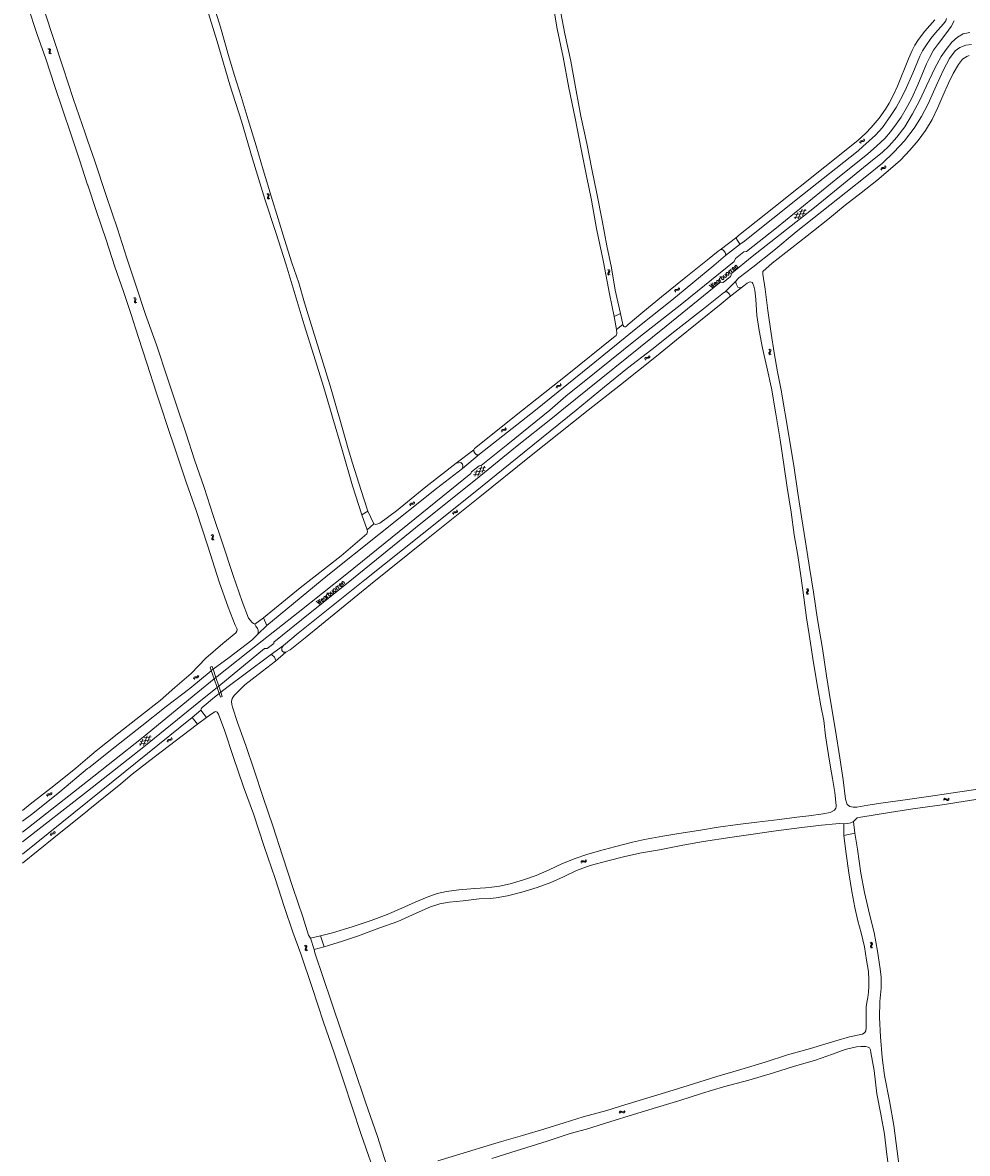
# Model space of a CAD drawing. Header units: metres. Extents: x 189705 to 199106, y 581686 to 588448.
# Tile 94 of 256: x 189971 to 190388, y 587172 to 587671. Entities that reach past the tile are written whole.
import ezdxf

# ---------------------------------------------------------------- set-up
doc = ezdxf.new("R2010")
doc.units = ezdxf.units.M
doc.layers.add('B-WA-OG-GBKN-G', color=7, linetype='Continuous', lineweight=18)
doc.styles.add('Style-STANDARD', font='STANDARD.shx')

msp = doc.modelspace()

# ---------------------------------------------------------------- linework, layer by layer
at = {"layer": 'B-WA-OG-GBKN-G'}
for p, q in [((189982.514, 587659.42), (189982.889, 587659.259)), ((189982.889, 587659.259), (189983.123, 587659.029)), ((189982.959, 587659.641), (189983.335, 587659.482)), ((189983.073, 587658.302), (189982.973, 587657.906)), ((189982.973, 587657.906), (189983.014, 587657.58)), ((189983.166, 587658.706), (189983.073, 587658.302)), ((189983.123, 587659.029), (189983.166, 587658.706)), ((189983.335, 587659.482), (189983.57, 587659.255)), ((189983.517, 587658.524), (189983.42, 587658.128)), ((189983.42, 587658.128), (189983.461, 587657.801)), ((189983.461, 587657.801), (189983.7, 587657.564)), ((189983.615, 587658.919), (189983.517, 587658.524)), ((189983.57, 587659.255), (189983.615, 587658.919)), ((189983.014, 587657.58), (189983.255, 587657.344)), ((189983.255, 587657.344), (189983.631, 587657.184)), ((189983.7, 587657.564), (189984.077, 587657.404)), ((190340.599, 587618), (190340.622, 587618.406)), ((190340.622, 587618.406), (190340.757, 587618.704)), ((190340.757, 587618.704), (190341.059, 587618.859)), ((190340.956, 587617.654), (190340.982, 587618.061)), ((190340.982, 587618.061), (190341.12, 587618.359)), ((190341.059, 587618.859), (190341.463, 587618.899)), ((190341.12, 587618.359), (190341.41, 587618.508)), ((190341.41, 587618.508), (190341.822, 587618.555)), ((190341.463, 587618.899), (190341.87, 587618.941)), ((190341.822, 587618.555), (190342.228, 587618.595)), ((190341.87, 587618.941), (190342.164, 587619.089)), ((190342.164, 587619.089), (190342.306, 587619.394)), ((190342.228, 587618.595), (190342.522, 587618.742)), ((190342.306, 587619.394), (190342.331, 587619.802)), ((190342.522, 587618.742), (190342.663, 587619.049)), ((190342.663, 587619.049), (190342.688, 587619.457)), ((190351.682, 587607.49), (190351.746, 587607.894)), ((190349.849, 587606.265), (190349.911, 587606.668)), ((190349.911, 587606.668), (190350.074, 587606.952)), ((190350.074, 587606.952), (190350.389, 587607.077)), ((190350.171, 587605.887), (190350.236, 587606.289)), ((190350.236, 587606.289), (190350.402, 587606.573)), ((190350.389, 587607.077), (190350.796, 587607.078)), ((190350.402, 587606.573), (190350.705, 587606.694)), ((190350.705, 587606.694), (190351.12, 587606.702)), ((190350.796, 587607.078), (190351.204, 587607.081)), ((190351.12, 587606.702), (190351.528, 587606.702)), ((190351.204, 587607.081), (190351.511, 587607.2)), ((190351.511, 587607.2), (190351.682, 587607.49)), ((190351.528, 587606.702), (190351.835, 587606.821)), ((190351.835, 587606.821), (190352.005, 587607.112)), ((190352.005, 587607.112), (190352.068, 587607.516)), ((190079.07, 587595.429), (190079.424, 587595.227)), ((190079.5, 587594.256), (190079.357, 587593.873)), ((190079.357, 587593.873), (190079.361, 587593.544)), ((190079.361, 587593.544), (190079.574, 587593.283)), ((190079.424, 587595.227), (190079.631, 587594.973)), ((190079.638, 587594.647), (190079.5, 587594.256)), ((190079.537, 587595.598), (190079.893, 587595.399)), ((190079.574, 587593.283), (190079.93, 587593.082)), ((190079.631, 587594.973), (190079.638, 587594.647)), ((190079.967, 587594.427), (190079.826, 587594.043)), ((190079.826, 587594.043), (190079.83, 587593.714)), ((190079.83, 587593.714), (190080.041, 587593.452)), ((190079.893, 587595.399), (190080.101, 587595.147)), ((190080.108, 587594.808), (190079.967, 587594.427)), ((190080.041, 587593.452), (190080.397, 587593.251)), ((190080.101, 587595.147), (190080.108, 587594.808)), ((190313.326, 587584.43), (190315.144, 587588.653)), ((190316.925, 587588.076), (190313.893, 587587.72)), ((190315.268, 587585.877), (190316.476, 587588.679)), ((190314.573, 587585.361), (190311.544, 587585.005)), ((190316.519, 587586.81), (190311.954, 587586.274)), ((190311.994, 587584.402), (190313.2, 587587.203)), ((190229.347, 587561.985), (190229.674, 587561.743)), ((190229.445, 587560.406), (190229.409, 587560.079)), ((190229.409, 587560.079), (190229.59, 587559.794)), ((190229.633, 587560.769), (190229.445, 587560.406)), ((190229.59, 587559.794), (190229.919, 587559.552)), ((190229.817, 587561.14), (190229.633, 587560.769)), ((190229.674, 587561.743), (190229.849, 587561.465)), ((190229.849, 587561.465), (190229.817, 587561.14)), ((190229.831, 587562.097), (190230.16, 587561.857)), ((190229.931, 587560.519), (190229.895, 587560.191)), ((190229.895, 587560.191), (190230.074, 587559.906)), ((190230.116, 587560.882), (190229.931, 587560.519)), ((190230.074, 587559.906), (190230.403, 587559.664)), ((190230.302, 587561.244), (190230.116, 587560.882)), ((190230.16, 587561.857), (190230.336, 587561.581)), ((190230.336, 587561.581), (190230.302, 587561.244)), ((190258.927, 587552.888), (190259.084, 587553.176)), ((190259.084, 587553.176), (190259.396, 587553.308)), ((190259.396, 587553.308), (190259.802, 587553.318)), ((190259.802, 587553.318), (190260.211, 587553.33)), ((190260.211, 587553.33), (190260.515, 587553.456)), ((190260.515, 587553.456), (190260.679, 587553.749)), ((190260.542, 587552.958), (190260.846, 587553.084)), ((190260.679, 587553.749), (190260.734, 587554.155)), ((190260.846, 587553.084), (190261.01, 587553.379)), ((190261.01, 587553.379), (190261.065, 587553.784)), ((190020.302, 587549.607), (190020.66, 587549.413)), ((190020.756, 587548.443), (190020.621, 587548.058)), ((190020.621, 587548.058), (190020.632, 587547.729)), ((190020.66, 587549.413), (190020.872, 587549.162)), ((190020.886, 587548.837), (190020.756, 587548.443)), ((190020.765, 587549.786), (190021.124, 587549.594)), ((190020.872, 587549.162), (190020.886, 587548.837)), ((190021.219, 587548.623), (190021.086, 587548.237)), ((190021.086, 587548.237), (190021.097, 587547.908)), ((190021.124, 587549.594), (190021.338, 587549.346)), ((190021.352, 587549.008), (190021.219, 587548.623)), ((190021.338, 587549.346), (190021.352, 587549.008)), ((190258.874, 587552.485), (190258.927, 587552.888)), ((190259.204, 587552.114), (190259.26, 587552.517)), ((190259.26, 587552.517), (190259.42, 587552.804)), ((190259.42, 587552.804), (190259.72, 587552.932)), ((190259.72, 587552.932), (190260.134, 587552.949)), ((190260.134, 587552.949), (190260.542, 587552.958)), ((190020.632, 587547.729), (190020.851, 587547.472)), ((190020.851, 587547.472), (190021.211, 587547.278)), ((190021.097, 587547.908), (190021.314, 587547.651)), ((190021.314, 587547.651), (190021.674, 587547.457)), ((190245.8, 587522.88), (190245.957, 587523.168)), ((190245.957, 587523.168), (190246.269, 587523.3)), ((190246.269, 587523.3), (190246.676, 587523.311)), ((190246.676, 587523.311), (190247.084, 587523.323)), ((190247.084, 587523.323), (190247.388, 587523.449)), ((190247.388, 587523.449), (190247.552, 587523.743)), ((190247.416, 587522.951), (190247.72, 587523.077)), ((190247.552, 587523.743), (190247.607, 587524.148)), ((190247.72, 587523.077), (190247.883, 587523.372)), ((190247.883, 587523.372), (190247.937, 587523.777)), ((190300.431, 587526.868), (190300.754, 587526.619)), ((190300.499, 587525.287), (190300.457, 587524.961)), ((190300.457, 587524.961), (190300.632, 587524.672)), ((190300.694, 587525.646), (190300.499, 587525.287)), ((190300.632, 587524.672), (190300.957, 587524.424)), ((190300.885, 587526.014), (190300.694, 587525.646)), ((190300.754, 587526.619), (190300.923, 587526.338)), ((190300.923, 587526.338), (190300.885, 587526.014)), ((190300.917, 587526.97), (190301.241, 587526.724)), ((190300.987, 587525.39), (190300.945, 587525.064)), ((190300.945, 587525.064), (190301.118, 587524.775)), ((190301.18, 587525.75), (190300.987, 587525.39)), ((190301.118, 587524.775), (190301.442, 587524.526)), ((190301.372, 587526.108), (190301.18, 587525.75)), ((190301.241, 587526.724), (190301.413, 587526.445)), ((190301.413, 587526.445), (190301.372, 587526.108)), ((190245.748, 587522.476), (190245.8, 587522.88)), ((190246.078, 587522.106), (190246.134, 587522.51)), ((190246.134, 587522.51), (190246.293, 587522.797)), ((190246.293, 587522.797), (190246.593, 587522.924)), ((190246.593, 587522.924), (190247.008, 587522.942)), ((190247.008, 587522.942), (190247.416, 587522.951)), ((190206.706, 587510.065), (190206.758, 587510.469)), ((190206.758, 587510.469), (190206.915, 587510.757)), ((190206.915, 587510.757), (190207.227, 587510.889)), ((190207.036, 587509.695), (190207.092, 587510.099)), ((190207.092, 587510.099), (190207.251, 587510.386)), ((190207.227, 587510.889), (190207.634, 587510.9)), ((190207.251, 587510.386), (190207.551, 587510.513)), ((190207.551, 587510.513), (190207.966, 587510.531)), ((190207.634, 587510.9), (190208.042, 587510.912)), ((190207.966, 587510.531), (190208.374, 587510.54)), ((190208.042, 587510.912), (190208.346, 587511.038)), ((190208.346, 587511.038), (190208.51, 587511.332)), ((190208.374, 587510.54), (190208.678, 587510.666)), ((190208.51, 587511.332), (190208.565, 587511.737)), ((190208.678, 587510.666), (190208.841, 587510.961)), ((190208.841, 587510.961), (190208.895, 587511.366)), ((190182.409, 587490.685), (190182.471, 587491.088)), ((190182.471, 587491.088), (190182.634, 587491.372)), ((190182.634, 587491.372), (190182.949, 587491.497)), ((190182.731, 587490.307), (190182.796, 587490.709)), ((190182.796, 587490.709), (190182.962, 587490.993)), ((190182.949, 587491.497), (190183.356, 587491.498)), ((190182.962, 587490.993), (190183.265, 587491.114)), ((190183.265, 587491.114), (190183.68, 587491.122)), ((190183.356, 587491.498), (190183.764, 587491.501)), ((190183.68, 587491.122), (190184.088, 587491.122)), ((190183.764, 587491.501), (190184.071, 587491.62)), ((190184.071, 587491.62), (190184.242, 587491.91)), ((190184.088, 587491.122), (190184.395, 587491.241)), ((190184.242, 587491.91), (190184.306, 587492.314)), ((190184.395, 587491.241), (190184.565, 587491.532)), ((190184.565, 587491.532), (190184.628, 587491.936)), ((190175.151, 587473.405), (190170.611, 587472.69)), ((190170.724, 587470.821), (190171.82, 587473.668)), ((190172.054, 587470.902), (190173.706, 587475.192)), ((190175.508, 587474.686), (190172.492, 587474.211)), ((190173.938, 587472.424), (190175.035, 587475.271)), ((190173.264, 587471.88), (190170.251, 587471.406)), ((190142.036, 587458.08), (190142.085, 587458.485)), ((190142.085, 587458.485), (190142.239, 587458.773)), ((190142.239, 587458.773), (190142.55, 587458.909)), ((190142.422, 587458.117), (190142.579, 587458.405)), ((190142.55, 587458.909), (190142.956, 587458.923)), ((190142.579, 587458.405), (190142.878, 587458.536)), ((190142.878, 587458.536), (190143.292, 587458.557)), ((190142.956, 587458.923), (190143.364, 587458.939)), ((190143.292, 587458.557), (190143.7, 587458.57)), ((190143.364, 587458.939), (190143.667, 587459.068)), ((190143.667, 587459.068), (190143.829, 587459.363)), ((190143.7, 587458.57), (190144.002, 587458.699)), ((190143.829, 587459.363), (190143.879, 587459.769)), ((190144.002, 587458.699), (190144.163, 587458.996)), ((190144.163, 587458.996), (190144.214, 587459.401)), ((190142.37, 587457.713), (190142.422, 587458.117)), ((190161.017, 587454.281), (190161.066, 587454.686)), ((190161.066, 587454.686), (190161.22, 587454.974)), ((190161.22, 587454.974), (190161.531, 587455.11)), ((190161.351, 587453.914), (190161.403, 587454.318)), ((190161.403, 587454.318), (190161.56, 587454.606)), ((190161.531, 587455.11), (190161.937, 587455.124)), ((190161.56, 587454.606), (190161.859, 587454.737)), ((190161.859, 587454.737), (190162.273, 587454.758)), ((190161.937, 587455.124), (190162.345, 587455.14)), ((190162.273, 587454.758), (190162.681, 587454.771)), ((190162.345, 587455.14), (190162.648, 587455.269)), ((190162.648, 587455.269), (190162.81, 587455.564)), ((190162.681, 587454.771), (190162.983, 587454.9)), ((190162.81, 587455.564), (190162.86, 587455.97)), ((190162.983, 587454.9), (190163.144, 587455.197)), ((190163.144, 587455.197), (190163.195, 587455.602)), ((190054.491, 587444.94), (190054.848, 587444.743)), ((190054.937, 587443.772), (190054.799, 587443.388)), ((190054.799, 587443.388), (190054.807, 587443.059)), ((190054.848, 587444.743), (190055.058, 587444.491)), ((190055.07, 587444.165), (190054.937, 587443.772)), ((190054.956, 587445.116), (190055.314, 587444.921)), ((190055.058, 587444.491), (190055.07, 587444.165)), ((190055.401, 587443.95), (190055.265, 587443.564)), ((190055.265, 587443.564), (190055.274, 587443.235)), ((190055.274, 587443.235), (190055.488, 587442.976)), ((190055.314, 587444.921), (190055.526, 587444.671)), ((190055.537, 587444.333), (190055.401, 587443.95)), ((190055.526, 587444.671), (190055.537, 587444.333)), ((190054.807, 587443.059), (190055.024, 587442.801)), ((190055.024, 587442.801), (190055.382, 587442.604)), ((190055.488, 587442.976), (190055.847, 587442.78)), ((190316.988, 587421.157), (190317.308, 587420.905)), ((190317.042, 587419.576), (190316.997, 587419.25)), ((190316.997, 587419.25), (190317.169, 587418.96)), ((190317.24, 587419.933), (190317.042, 587419.576)), ((190317.169, 587418.96), (190317.491, 587418.708)), ((190317.434, 587420.299), (190317.24, 587419.933)), ((190317.308, 587420.905), (190317.475, 587420.623)), ((190317.475, 587420.623), (190317.434, 587420.299)), ((190317.475, 587421.255), (190317.797, 587421.006)), ((190317.53, 587419.675), (190317.486, 587419.349)), ((190317.486, 587419.349), (190317.656, 587419.058)), ((190317.726, 587420.033), (190317.53, 587419.675)), ((190317.656, 587419.058), (190317.978, 587418.807)), ((190317.922, 587420.389), (190317.726, 587420.033)), ((190317.797, 587421.006), (190317.966, 587420.725)), ((190317.966, 587420.725), (190317.922, 587420.389)), ((190046.756, 587381.473), (190046.82, 587381.875)), ((190046.82, 587381.875), (190046.985, 587382.158)), ((190046.985, 587382.158), (190047.3, 587382.282)), ((190047.077, 587381.093), (190047.144, 587381.495)), ((190047.144, 587381.495), (190047.311, 587381.778)), ((190047.3, 587382.282), (190047.707, 587382.282)), ((190047.311, 587381.778), (190047.614, 587381.898)), ((190047.614, 587381.898), (190048.029, 587381.904)), ((190047.707, 587382.282), (190048.115, 587382.283)), ((190048.029, 587381.904), (190048.437, 587381.902)), ((190048.115, 587382.283), (190048.422, 587382.401)), ((190048.422, 587382.401), (190048.595, 587382.69)), ((190048.437, 587381.902), (190048.744, 587382.02)), ((190048.595, 587382.69), (190048.66, 587383.093)), ((190048.744, 587382.02), (190048.915, 587382.31)), ((190048.915, 587382.31), (190048.981, 587382.714)), ((190027.67, 587354.547), (190023.13, 587353.829)), ((190023.244, 587351.96), (190024.338, 587354.808)), ((190024.574, 587352.042), (190026.223, 587356.333)), ((190028.026, 587355.828), (190025.01, 587355.351)), ((190026.457, 587353.565), (190027.553, 587356.413)), ((190035.111, 587353.864), (190035.159, 587354.269)), ((190035.159, 587354.269), (190035.313, 587354.558)), ((190035.313, 587354.558), (190035.623, 587354.693)), ((190035.445, 587353.497), (190035.496, 587353.901)), ((190035.496, 587353.901), (190035.653, 587354.19)), ((190035.623, 587354.693), (190036.03, 587354.708)), ((190035.653, 587354.19), (190035.951, 587354.321)), ((190035.951, 587354.321), (190036.366, 587354.343)), ((190036.03, 587354.708), (190036.438, 587354.725)), ((190036.366, 587354.343), (190036.774, 587354.356)), ((190036.438, 587354.725), (190036.74, 587354.854)), ((190036.74, 587354.854), (190036.902, 587355.149)), ((190036.774, 587354.356), (190037.076, 587354.486)), ((190036.902, 587355.149), (190036.952, 587355.555)), ((190037.076, 587354.486), (190037.236, 587354.782)), ((190037.236, 587354.782), (190037.286, 587355.188)), ((190025.783, 587353.021), (190022.771, 587352.545)), ((189981.993, 587329.869), (189982.058, 587330.271)), ((189982.058, 587330.271), (189982.224, 587330.554)), ((189982.224, 587330.554), (189982.54, 587330.676)), ((189982.312, 587329.488), (189982.38, 587329.89)), ((189982.38, 587329.89), (189982.548, 587330.172)), ((189982.54, 587330.676), (189982.946, 587330.674)), ((189982.548, 587330.172), (189982.852, 587330.29)), ((189982.852, 587330.29), (189983.267, 587330.295)), ((189982.946, 587330.674), (189983.355, 587330.674)), ((189983.267, 587330.295), (189983.675, 587330.291)), ((189983.355, 587330.674), (189983.663, 587330.79)), ((189983.663, 587330.79), (189983.836, 587331.078)), ((189983.675, 587330.291), (189983.983, 587330.408)), ((189983.836, 587331.078), (189983.903, 587331.482)), ((189983.983, 587330.408), (189984.155, 587330.697)), ((189984.155, 587330.697), (189984.222, 587331.101)), ((190377.467, 587328.24), (190377.715, 587328.563)), ((190377.715, 587328.563), (190377.995, 587328.733)), ((190377.995, 587328.733), (190378.331, 587328.692)), ((190378.331, 587328.692), (190378.688, 587328.497)), ((190378.688, 587328.497), (190379.048, 587328.303)), ((190379.374, 587328.26), (190379.663, 587328.432)), ((190379.663, 587328.432), (190379.913, 587328.755)), ((190377.568, 587327.754), (190377.818, 587328.075)), ((190377.818, 587328.075), (190378.1, 587328.244)), ((190378.1, 587328.244), (190378.423, 587328.204)), ((190378.423, 587328.204), (190378.791, 587328.011)), ((190378.791, 587328.011), (190379.148, 587327.815)), ((190379.048, 587328.303), (190379.374, 587328.26)), ((190379.148, 587327.815), (190379.475, 587327.772)), ((190379.475, 587327.772), (190379.764, 587327.945)), ((190379.764, 587327.945), (190380.014, 587328.269)), ((189984.835, 587313.419), (189985.123, 587313.578)), ((189985.123, 587313.578), (189985.254, 587313.887)), ((189985.254, 587313.887), (189985.264, 587314.296)), ((189985.494, 587313.244), (189985.624, 587313.556)), ((189985.624, 587313.556), (189985.633, 587313.964)), ((189983.6, 587312.43), (189983.608, 587312.837)), ((189983.608, 587312.837), (189983.732, 587313.14)), ((189983.732, 587313.14), (189984.028, 587313.306)), ((189983.97, 587312.098), (189983.981, 587312.505)), ((189983.981, 587312.505), (189984.108, 587312.808)), ((189984.028, 587313.306), (189984.431, 587313.362)), ((189984.108, 587312.808), (189984.392, 587312.968)), ((189984.392, 587312.968), (189984.802, 587313.031)), ((189984.431, 587313.362), (189984.835, 587313.419)), ((189984.802, 587313.031), (189985.206, 587313.085)), ((189985.206, 587313.085), (189985.494, 587313.244)), ((190217.553, 587300.477), (190217.7, 587300.857)), ((190217.7, 587300.857), (190217.92, 587301.099)), ((190217.787, 587300.039), (190217.936, 587300.418)), ((190217.92, 587301.099), (190218.254, 587301.154)), ((190217.936, 587300.418), (190218.159, 587300.659)), ((190218.159, 587300.659), (190218.48, 587300.712)), ((190218.254, 587301.154), (190218.652, 587301.068)), ((190218.48, 587300.712), (190218.887, 587300.631)), ((190218.652, 587301.068), (190219.051, 587300.984)), ((190218.887, 587300.631), (190219.286, 587300.544)), ((190219.051, 587300.984), (190219.376, 587301.034)), ((190219.286, 587300.544), (190219.611, 587300.594)), ((190219.376, 587301.034), (190219.606, 587301.281)), ((190219.606, 587301.281), (190219.754, 587301.662)), ((190219.611, 587300.594), (190219.839, 587300.843)), ((190219.839, 587300.843), (190219.988, 587301.223)), ((190095.635, 587263.733), (190095.997, 587263.544)), ((190096.096, 587263.919), (190096.458, 587263.733)), ((190096.458, 587263.733), (190096.676, 587263.489)), ((190345.147, 587265.088), (190345.474, 587264.844)), ((190345.43, 587263.87), (190345.242, 587263.509)), ((190345.615, 587264.242), (190345.43, 587263.87)), ((190345.474, 587264.844), (190345.648, 587264.566)), ((190345.648, 587264.566), (190345.615, 587264.242)), ((190345.631, 587265.199), (190345.959, 587264.958)), ((190345.728, 587263.62), (190345.692, 587263.293)), ((190345.914, 587263.983), (190345.728, 587263.62)), ((190346.101, 587264.345), (190345.914, 587263.983)), ((190345.959, 587264.958), (190346.135, 587264.682)), ((190346.135, 587264.682), (190346.101, 587264.345)), ((190096.108, 587262.576), (190095.98, 587262.189)), ((190095.98, 587262.189), (190095.996, 587261.86)), ((190095.996, 587261.86), (190096.219, 587261.607)), ((190095.997, 587263.544), (190096.213, 587263.297)), ((190096.232, 587262.972), (190096.108, 587262.576)), ((190096.213, 587263.297), (190096.232, 587262.972)), ((190096.219, 587261.607), (190096.582, 587261.419)), ((190096.568, 587262.764), (190096.442, 587262.376)), ((190096.442, 587262.376), (190096.458, 587262.047)), ((190096.458, 587262.047), (190096.679, 587261.793)), ((190096.695, 587263.151), (190096.568, 587262.764)), ((190096.676, 587263.489), (190096.695, 587263.151)), ((190096.679, 587261.793), (190097.042, 587261.605)), ((190345.242, 587263.509), (190345.206, 587263.181)), ((190345.206, 587263.181), (190345.385, 587262.896)), ((190345.385, 587262.896), (190345.714, 587262.653)), ((190345.692, 587263.293), (190345.869, 587263.007)), ((190345.869, 587263.007), (190346.198, 587262.764)), ((190234.49, 587190.124), (190234.683, 587190.483)), ((190234.667, 587189.66), (190234.863, 587190.018)), ((190234.683, 587190.483), (190234.931, 587190.696)), ((190234.863, 587190.018), (190235.114, 587190.229)), ((190234.931, 587190.696), (190235.27, 587190.709)), ((190235.114, 587190.229), (190235.44, 587190.242)), ((190235.27, 587190.709), (190235.654, 587190.575)), ((190235.44, 587190.242), (190235.833, 587190.111)), ((190235.654, 587190.575), (190236.04, 587190.441)), ((190235.833, 587190.111), (190236.218, 587189.975)), ((190236.04, 587190.441), (190236.369, 587190.451)), ((190236.218, 587189.975), (190236.547, 587189.985)), ((190236.369, 587190.451), (190236.627, 587190.667)), ((190236.547, 587189.985), (190236.804, 587190.203)), ((190236.627, 587190.667), (190236.821, 587191.026)), ((190236.804, 587190.203), (190236.999, 587190.562))]:
    msp.add_line(p, q, dxfattribs=at)
at = {"layer": 'B-WA-OG-GBKN-G', "flags": 128}
for points in [[(190232.268, 587541.304), (190230.213, 587551.347), (190227.497, 587565.286), (190224.424, 587580.179), (190222.296, 587592.672), (190220.051, 587603.47), (190217.706, 587615.131), (190215.079, 587628.786), (190212.291, 587642.299), (190209.741, 587655.721), (190207.135, 587668.261), (190205.617, 587677.013), (190203.014, 587690.203), (190200.138, 587704.297), (190196.83, 587720.152), (190193.92, 587735.535), (190191.29, 587749.859), (190189.028, 587761.27), (190186.318, 587775.131), (190183.965, 587787.856), (190182.221, 587796.68), (190181.048, 587801.344), (190179.675, 587804.72), (190179.269, 587805.769)], [(190186.376, 587789.587), (190188.492, 587778.77), (190190.484, 587767.657), (190193.651, 587752.151), (190196.753, 587736.31), (190199.373, 587722.636), (190202.046, 587709.2), (190203.06, 587703.299), (190205.808, 587691.062), (190208.181, 587678.42), (190210.536, 587665.992), (190213.046, 587653.968), (190215.463, 587640.895), (190217.513, 587629.788), (190220.165, 587617.68), (190222.35, 587606.38), (190224.544, 587595.653), (190226.894, 587583.65), (190228.97, 587572.485), (190231.013, 587562.79), (190232.733, 587552.897), (190234.98, 587542.66)], [(190000, 587619.112), (189998.953, 587622.18), (189993.698, 587637.582), (189989.184, 587651.12), (189984.851, 587664.392), (189981.323, 587675.203), (189976.905, 587688.372), (189973.739, 587699.079), (189971.34, 587705.324)], [(189971.34, 587684.677), (189973.441, 587678.73), (189977.729, 587665.84), (189981.562, 587654.976), (189985.483, 587642.805), (189989.102, 587632.316), (189992.74, 587621.427), (189996.391, 587610.401), (190000, 587599.438)], [(190107.08, 587500), (190104.006, 587510.406), (190099.764, 587524.189), (190095.49, 587537.667), (190091.081, 587552.33), (190087.548, 587564.067), (190083.035, 587578.362), (190078.18, 587593.11), (190072.664, 587610.92), (190067.844, 587627.466), (190062.752, 587643.619), (190057.096, 587662.691), (190051.94, 587679.335)], [(190055.021, 587680.385), (190058.542, 587668.971), (190062.171, 587656.509), (190064.578, 587648.048), (190067.681, 587638.454), (190070.822, 587628.18), (190074.271, 587616.65), (190077.47, 587605.988), (190081.023, 587594.497), (190084.093, 587584.501), (190086.822, 587575.34), (190090.092, 587564.982), (190093.087, 587556.138), (190095.661, 587547.36), (190099.259, 587535.461), (190103.295, 587522.578), (190107.375, 587509.203), (190110.095, 587500)], [(190315.221, 587595.071), (190336.35, 587611.703), (190339.829, 587614.472), (190341.827, 587616.311), (190347.485, 587621.35), (190350.562, 587624.732), (190354.214, 587630.042), (190356.53, 587633.608), (190358.566, 587637.151), (190360.504, 587641.051), (190363.92, 587648.702), (190367.005, 587656.153), (190368.142, 587658.559), (190369.609, 587660.759), (190371.872, 587664.046), (190374.001, 587666.521), (190377.489, 587670.408), (190378.475, 587671.781), (190378.796, 587672.848)], [(190203.821, 587500), (190210.947, 587506.168), (190223.489, 587516.268), (190243.06, 587532.007), (190262.036, 587546.864), (190285.173, 587565.562), (190285.696, 587566.878), (190289.363, 587569.81), (190290.585, 587569.948), (190303.844, 587580.498), (190331.651, 587603.083), (190343.886, 587612.907), (190348.07, 587616.596), (190351.539, 587619.911), (190354.139, 587622.856), (190356.565, 587626.133), (190358.762, 587629.336), (190361.067, 587633.149), (190363.351, 587637.368), (190366.089, 587643.591), (190369.955, 587652.826), (190371.412, 587655.834), (190373.073, 587658.841), (190375.216, 587661.867), (190378.518, 587666.125), (190380.79, 587669.277), (190382.19, 587671.752)], [(190373.614, 587672.169), (190369.253, 587667.196), (190366.454, 587663.557), (190364.858, 587661.079), (190363.619, 587658.724), (190362.039, 587655.024), (190357.189, 587642.986), (190355.56, 587639.439), (190353.571, 587635.464), (190351.922, 587632.756), (190349.096, 587628.915), (190345.554, 587624.723), (190343.247, 587622.25), (190339.637, 587619.051), (190325.157, 587607.397), (190302.593, 587589.429), (190286.988, 587577.047), (190286.246, 587576.392)], [(190389.102, 587666.649), (190386.173, 587666.012), (190383.697, 587664.66), (190381.163, 587662.443), (190378.643, 587659.208), (190376.447, 587656.055), (190373.594, 587650.978), (190369.897, 587643.114), (190366.95, 587636.513), (190363.836, 587630.777), (190360.366, 587625.097), (190356.908, 587620.485), (190353.434, 587616.635), (190350.402, 587613.721), (190346.195, 587610.338), (190320.542, 587589.406), (190293.128, 587567.783), (190284.073, 587560.413), (190283.522, 587558.92), (190280.264, 587556.288), (190278.612, 587556.163), (190255.089, 587537.131), (190209.118, 587500)], [(190380.119, 587655.126), (190382.633, 587658.519), (190384.63, 587660.026), (190387.335, 587661.111), (190389.753, 587661.365)], [(190286.024, 587557.015), (190286.627, 587557.864), (190287.151, 587558.397), (190293.351, 587563.109), (190302.571, 587570.439), (190312.541, 587578.623), (190323.772, 587587.601), (190334.395, 587596.105), (190343.615, 587603.377), (190350.527, 587609.021), (190355.567, 587613.86), (190360.292, 587618.907), (190364.548, 587624.42), (190367.707, 587629.621), (190370.675, 587635.243), (190374.161, 587643.098), (190377.412, 587650.194), (190380.119, 587655.126)], [(190388.792, 587656.432), (190387.747, 587655.992), (190385.854, 587654.852), (190384.008, 587652.578), (190381.775, 587648.63), (190379.625, 587644.352), (190377.159, 587638.645), (190374.909, 587633.505), (190372.426, 587628.21), (190369.461, 587623.369), (190366.279, 587619.025), (190362.576, 587614.709), (190358.433, 587610.291), (190354.139, 587606.532), (190348.111, 587601.284), (190341.129, 587595.936), (190334.147, 587590.499), (190326.407, 587584.201), (190317.407, 587576.947), (190310.638, 587571.631), (190301.949, 587564.886), (190297.745, 587561.126), (190297.753, 587559.946), (190298.784, 587553.349), (190299.99, 587543.98), (190301.406, 587533.772), (190302.72, 587525.362), (190304.207, 587516.945), (190305.977, 587508.134), (190307.414, 587500)], [(190039.932, 587500), (190039.786, 587500.427), (190035.22, 587514.139), (190030.32, 587528.816), (190025.521, 587542.251), (190021.342, 587554.687), (190017.273, 587567.118), (190013.243, 587580.027), (190008.207, 587594.723), (190003.146, 587609.892), (190000, 587619.112)], [(190000, 587599.438), (190000.061, 587599.253), (190003.951, 587587.651), (190008.13, 587575.214), (190012.058, 587563.205), (190015.773, 587552.354), (190019.045, 587542.63), (190022.399, 587532.064), (190026.114, 587520.786), (190030.441, 587507.431), (190032.907, 587500)], [(190287.875, 587573.456), (190288.36, 587573.654), (190289.151, 587574.105), (190315.221, 587595.071)], [(190279.03, 587570.794), (190286.246, 587576.392)], [(190287.875, 587573.456), (190281.275, 587568.22)], [(190286.246, 587576.392), (190286.104, 587576.162), (190286.116, 587575.806), (190286.39, 587575.298), (190287.545, 587573.559), (190287.875, 587573.456)], [(190281.275, 587568.22), (190280.353, 587567.312), (190276.156, 587563.787), (190257.58, 587548.557), (190243.407, 587537.257), (190221.389, 587519.318), (190197.526, 587500)], [(190236.084, 587537.771), (190236.133, 587537.58), (190236.257, 587537.299), (190236.507, 587536.991), (190236.785, 587536.835), (190237.166, 587536.83), (190237.652, 587537.104), (190238.448, 587537.756), (190244.904, 587543.297), (190253.117, 587550.044), (190263.787, 587558.703), (190273.38, 587566.353), (190278.088, 587570.205), (190279.03, 587570.794)], [(190279.03, 587570.794), (190279.464, 587570.967)], [(190279.464, 587570.967), (190279.87, 587570.912), (190280.147, 587570.731), (190280.479, 587570.388), (190280.857, 587569.953), (190281.159, 587569.594), (190281.334, 587569.262), (190281.413, 587568.891), (190281.392, 587568.524), (190281.275, 587568.22)], [(190281.158, 587552.199), (190286.024, 587557.015)], [(190288.268, 587554.042), (190282.984, 587549.795)], [(190288.268, 587554.042), (190287.462, 587553.993), (190286.8, 587554.273), (190286.409, 587554.797), (190286.039, 587555.733), (190285.9, 587556.487), (190286.024, 587557.015)], [(190303.277, 587500), (190301.739, 587509.002), (190299.588, 587518.955), (190297.623, 587527.38), (190296.121, 587535.217), (190295.167, 587541.833), (190294.674, 587548.931), (190294.329, 587553.019), (190293.769, 587554.78), (190293.38, 587555.832), (190293.034, 587556.388), (190292.403, 587556.635), (190291.733, 587556.516), (190290.925, 587555.997), (190289.438, 587554.92), (190288.268, 587554.042)], [(190215.493, 587500), (190227.896, 587510.319), (190238.079, 587518.489), (190248.764, 587526.838), (190258.97, 587534.839), (190271.607, 587544.779), (190280.381, 587551.749), (190280.799, 587551.994), (190281.158, 587552.199)], [(190282.984, 587549.795), (190279.377, 587546.926), (190259.728, 587531.095), (190250.873, 587523.857), (190234.971, 587511.152), (190220.823, 587500)], [(190281.158, 587552.199), (190281.567, 587552.281), (190282.049, 587552.199), (190282.678, 587551.658), (190283.046, 587551.244), (190283.228, 587550.813), (190283.326, 587550.481), (190283.271, 587550.177), (190282.984, 587549.795)], [(190234.98, 587542.66), (190232.268, 587541.304)], [(190233.196, 587535.526), (190232.268, 587541.304)], [(190234.98, 587542.66), (190236.084, 587537.771)], [(190191.765, 587500.003), (190211.434, 587515.645), (190231.928, 587532.086), (190233.081, 587532.937), (190233.314, 587533.265), (190233.371, 587533.849), (190233.196, 587535.526)], [(190233.196, 587535.526), (190236.084, 587537.771)], [(190032.907, 587500), (190034.858, 587494.12), (190038.953, 587481.961), (190043.454, 587468.269), (190047.808, 587455.683), (190052.998, 587439.996), (190058.019, 587424.322), (190062.032, 587413.024), (190065.132, 587405.158), (190065.77, 587403.714), (190065.898, 587403.17), (190065.82, 587402.419), (190065.346, 587401.78), (190059.625, 587397.104), (190052.121, 587390.516), (190045.666, 587383.817), (190038.428, 587377.694), (190031.987, 587371.946), (190023.331, 587365.159), (190013.82, 587357.546), (190003.745, 587349.623), (190000, 587346.442)], [(190073.68, 587405.525), (190073.176, 587405.889), (190072.53, 587406.297), (190070.947, 587408.215), (190068.145, 587415.545), (190064.216, 587427.114), (190059.47, 587441.305), (190055.42, 587453.561), (190051.351, 587465.81), (190047.094, 587478.085), (190043.502, 587489.563), (190039.932, 587500)], [(190203.821, 587500), (190185.31, 587485.02), (190173.52, 587475.61), (190172.61, 587475.42), (190169.3, 587472.86), (190168.97, 587472.06), (190144.34, 587452.1), (190114.35, 587427.79), (190092.85, 587410.77), (190074.97, 587396.61), (190057.14, 587382.49), (190056.549, 587382.011)], [(190057.829, 587378.272), (190078.05, 587394.77), (190079.24, 587394.79), (190082.07, 587397.04), (190082.16, 587397.62), (190098.17, 587410.6), (190114.85, 587423.95), (190147.01, 587449.95), (190171, 587469.33), (190188.75, 587483.68), (190205.08, 587496.57), (190209.118, 587500)], [(190215.493, 587500), (190192.49, 587481.52), (190170.9, 587463.93), (190147.57, 587445.35), (190122.23, 587425.16), (190092.81, 587401.58), (190086.4, 587396.15)], [(190087.44, 587393.14), (190089.27, 587394.29), (190095.92, 587399.55), (190124.8, 587423), (190149.41, 587442.99), (190173.01, 587461.75), (190194.91, 587479.35), (190220.823, 587500)], [(190120.977, 587453.883), (190116.799, 587466.598), (190112.301, 587482.478), (190107.996, 587496.901), (190107.08, 587500)], [(190110.095, 587500), (190111.269, 587496.029), (190114.961, 587482.894), (190116.769, 587476.608), (190120.581, 587464.541), (190123.523, 587455.412)], [(190191.761, 587500), (190170.67, 587483.07), (190170.33, 587482.54)], [(190172.85, 587480.61), (190197.526, 587500)], [(190191.765, 587500.003), (190191.761, 587500)], [(190320.163, 587388.543), (190318.221, 587401.022), (190317.006, 587408.406), (190315.869, 587417.279), (190314.528, 587426.919), (190313.197, 587435.922), (190311.661, 587444.983), (190310.257, 587455.03), (190308.586, 587465.89), (190307.054, 587476.079), (190305.422, 587486.913), (190303.566, 587498.309), (190303.277, 587500)], [(190307.414, 587500), (190307.842, 587497.577), (190309.598, 587486.981), (190311.499, 587475.578), (190313.178, 587463.365), (190314.825, 587452.885), (190316.534, 587441.915), (190318.319, 587430.623), (190320.074, 587419.627), (190321.953, 587407.639), (190324.126, 587394.901), (190325.927, 587382.79), (190327.656, 587371.692), (190329.853, 587358.664), (190331.816, 587346.578), (190333.24, 587336.95), (190334.295, 587328.387), (190334.95, 587325.981), (190336.093, 587325.106)], [(190170.33, 587482.54), (190162.52, 587476.65)], [(190165.28, 587474.33), (190172.85, 587480.61)], [(190170.33, 587482.54), (190170.39, 587481.83), (190170.91, 587480.95), (190171.48, 587480.33), (190172.11, 587480.29), (190172.85, 587480.61)], [(190165.28, 587474.33), (190153.823, 587465.385), (190128.432, 587445.131), (190105.972, 587427.123), (190079.092, 587404.996)], [(190126.232, 587449.775), (190127.087, 587449.594), (190128.931, 587450.103), (190136.285, 587455.632), (190149.183, 587466.11), (190162.52, 587476.65)], [(190162.52, 587476.65), (190164.527, 587476.967), (190165.362, 587476.133), (190165.421, 587475.492), (190165.28, 587474.33)], [(190123.523, 587455.412), (190120.977, 587453.883)], [(190123.355, 587447.157), (190120.977, 587453.883)], [(190126.232, 587449.775), (190123.523, 587455.412)], [(190123.355, 587447.157), (190126.232, 587449.775)], [(190077.618, 587408.379), (190093.799, 587421.562), (190111.793, 587435.681), (190123.116, 587445.417), (190123.373, 587446.288), (190123.355, 587447.157)], [(190077.618, 587408.379), (190073.68, 587405.525)], [(190079.092, 587404.996), (190077.618, 587408.379)], [(190075.006, 587401.214), (190075.208, 587401.88), (190075.261, 587402.902), (190074.906, 587403.699), (190074.248, 587404.664), (190073.68, 587405.525)], [(190079.092, 587404.996), (190075.006, 587401.214)], [(190055.301, 587385.66), (190062.384, 587390.817), (190072.491, 587398.455), (190075.006, 587401.214)], [(190080.457, 587391.864), (190086.4, 587396.15)], [(190086.4, 587396.15), (190085.9, 587395.51), (190085.66, 587394.84), (190085.68, 587393.9), (190086.35, 587393.2), (190087.44, 587393.14)], [(190058.769, 587375.524), (190061.954, 587378.008), (190069.521, 587383.709), (190080.457, 587391.864)], [(190082.873, 587389.174), (190077.191, 587384.797), (190069.293, 587378.746), (190064.575, 587374.121), (190063.803, 587372.718), (190063.529, 587371.418), (190063.592, 587370.156), (190063.907, 587368.92), (190066.173, 587362.245), (190069.78, 587352.015), (190073.516, 587341.203), (190077.495, 587329.077), (190081.616, 587316.524), (190086.014, 587303.375), (190090.54, 587289.391), (190094.899, 587276.398), (190097.371, 587268.383), (190098.301, 587266.964)], [(190080.457, 587391.864), (190081.066, 587392.147), (190082.371, 587391.065), (190082.577, 587390.65), (190082.932, 587389.899), (190082.983, 587389.465), (190082.873, 587389.174)], [(190082.873, 587389.174), (190087.44, 587393.14)], [(190102.735, 587268.012), (190108.036, 587269.433), (190116.64, 587272.001), (190124.992, 587274.789), (190132.12, 587277.411), (190138.628, 587280.215), (190144.404, 587282.943), (190149.765, 587285.115), (190154.148, 587286.758), (190158.213, 587287.579), (190163.773, 587288.295), (190170.71, 587288.963), (190175.486, 587289.273), (190178.198, 587289.521), (190181.615, 587289.932), (190186.344, 587290.97), (190192.286, 587292.693), (190197.785, 587294.669), (190203.615, 587297.121), (190209.497, 587299.914), (190215.075, 587302.148), (190220.148, 587303.964), (190225.71, 587305.56), (190232.31, 587307.299), (190240.239, 587309.304), (190245.535, 587310.572), (190253.687, 587311.984), (190260.807, 587313.141), (190269.365, 587314.557), (190278.091, 587315.921), (190286.687, 587317.163), (190295.121, 587318.257), (190305.173, 587319.403), (190312.724, 587320.34), (190318.089, 587320.956), (190324.421, 587321.827), (190327.505, 587322.511), (190329.442, 587323.457), (190330.045, 587324.382), (190330.157, 587324.923), (190330.153, 587325.51), (190329.525, 587331.261), (190328.57, 587337.414), (190327.572, 587342.516), (190326.71, 587347.894), (190325.41, 587356.336), (190324.618, 587363.132), (190323.406, 587369.543), (190322.115, 587377.16), (190320.163, 587388.543)], [(190000, 587341.842), (190000.466, 587342.232), (190012.121, 587351.44), (190023.848, 587360.778), (190034.623, 587369.308), (190045.008, 587377.172), (190054.455, 587385.045), (190054.541, 587385.107)], [(190054.05, 587386.541), (190054.9, 587386.831)], [(190054.541, 587385.107), (190054.05, 587386.541)], [(190054.541, 587385.107), (190055.301, 587385.66)], [(190055.807, 587381.407), (190054.541, 587385.107)], [(190054.9, 587386.831), (190055.301, 587385.66)], [(190055.301, 587385.66), (190056.549, 587382.011)], [(190055.807, 587381.407), (190048.619, 587375.572), (190023.791, 587355.118), (190000, 587336.348)], [(190056.549, 587382.011), (190055.807, 587381.407)], [(190057.087, 587377.666), (190055.807, 587381.407)], [(190056.549, 587382.011), (190057.829, 587378.272)], [(190000, 587331.873), (190024.83, 587351.408), (190051.464, 587373.079), (190057.087, 587377.666)], [(190049.941, 587367.635), (190050.123, 587368.204), (190050.531, 587368.741), (190055.916, 587373.3), (190058.02, 587374.94)], [(190057.087, 587377.666), (190057.829, 587378.272)], [(190058.02, 587374.94), (190057.087, 587377.666)], [(190057.829, 587378.272), (190058.769, 587375.524)], [(190058.02, 587374.94), (190058.769, 587375.524)], [(190058.769, 587375.524), (190059.4, 587373.68), (190058.55, 587373.39), (190058.02, 587374.94)], [(190000, 587327.151), (190011.289, 587336.264), (190046.146, 587364.402)], [(190046.146, 587364.402), (190049.941, 587367.635)], [(190046.146, 587364.402), (190048.535, 587361.46)], [(190048.535, 587361.46), (190052.446, 587364.454)], [(190052.446, 587364.454), (190049.941, 587367.635)], [(190129.417, 587154.875), (190127.735, 587159.284), (190124.916, 587168.212), (190120.529, 587180.752), (190116.847, 587192.056), (190112.809, 587204.066), (190108.779, 587216.425), (190104.051, 587229.988), (190098.997, 587245.274), (190094.09, 587260.093), (190090.521, 587269.604), (190086.766, 587280.565), (190082.743, 587293.344), (190077.919, 587307.478), (190073.109, 587321.831), (190068.754, 587333.848), (190064.162, 587347.178), (190060.46, 587358.378), (190057.683, 587365.921), (190057.135, 587366.77), (190056.501, 587367.01), (190056.061, 587366.888), (190055.342, 587366.468), (190052.446, 587364.454)], [(190048.535, 587361.46), (190029.408, 587346.867), (190019.66, 587339.333), (190014.583, 587335.085), (190000.254, 587323.459), (190000, 587323.256)], [(190000, 587346.442), (189994.842, 587342.06), (189985.169, 587334.266), (189974.673, 587326.149), (189971.34, 587323.391)], [(189971.34, 587318.584), (189975.87, 587322.084), (189987.798, 587331.628), (190000, 587341.842)], [(189971.34, 587313.728), (189973.943, 587315.807), (190000, 587336.348)], [(190336.093, 587325.106), (190337.6, 587324.829), (190339.218, 587324.842), (190344.094, 587325.635), (190350.872, 587326.691), (190360.525, 587328.089), (190370.869, 587329.53), (190380.658, 587331.032), (190390.757, 587332.5), (190401.83, 587334.254), (190412.025, 587335.715), (190419.525, 587336.871), (190420.956, 587336.852)], [(190000, 587331.873), (189971.34, 587309.46)], [(190420.481, 587332.368), (190419.9, 587332.293), (190411.215, 587331.258), (190402.844, 587330.015), (190388.901, 587327.77), (190376.874, 587325.917), (190363.996, 587324.105), (190353.632, 587322.452), (190340.941, 587320.453), (190339.457, 587320.04), (190338.558, 587319.283), (190337.82, 587318.512)], [(189971.34, 587304.014), (190000, 587327.151)], [(190000, 587323.256), (189985.07, 587311.316), (189971.34, 587300.074)], [(190337.82, 587318.512), (190336.613, 587317.969), (190335.284, 587317.672), (190333.537, 587317.518)], [(190338.417, 587313.348), (190337.82, 587318.512)], [(190333.537, 587317.518), (190331.449, 587317.552), (190329.966, 587317.442), (190323.693, 587316.886), (190314.962, 587315.78), (190302.471, 587314.155), (190293.54, 587312.85), (190283.293, 587311.382), (190271.633, 587309.605), (190262.462, 587308.004), (190252.155, 587306.047), (190244.293, 587304.603), (190236.953, 587303.053), (190229.379, 587301.188), (190221.669, 587299.079), (190215.653, 587296.854), (190209.893, 587294.015), (190204.314, 587291.524)], [(190333.515, 587312.278), (190333.537, 587317.518)], [(190333.515, 587312.278), (190334.546, 587304.289), (190335.75, 587295.828), (190337.058, 587287.593), (190338.357, 587280.556), (190339.752, 587274.718), (190341.097, 587269.311), (190342.593, 587263.118), (190343.562, 587257.262), (190344.432, 587252.335), (190344.572, 587248.661), (190344.573, 587245.625), (190344.415, 587243.196), (190344.077, 587240.871), (190343.688, 587238.694), (190343.397, 587236.639), (190343.33, 587234.616), (190343.419, 587232.514), (190343.416, 587230.304), (190343.422, 587228.389), (190343.373, 587227.384), (190343.2, 587226.135), (190342.752, 587225.311), (190341.783, 587224.703), (190340.944, 587224.526), (190336.08, 587223.443), (190329.99, 587221.721), (190318.768, 587218.317), (190308.6, 587215.471), (190298.746, 587212.332), (190288.124, 587208.998), (190277.439, 587205.966), (190267.237, 587202.803), (190258.254, 587199.881), (190248.026, 587196.802), (190236.934, 587193.424), (190228.965, 587191.02), (190218.622, 587188.103), (190210.22, 587185.474), (190201.696, 587182.943), (190191.83, 587179.915), (190182.48, 587177.251), (190178.091, 587176.019), (190165.59, 587172.177), (190154.513, 587168.713)], [(190338.417, 587313.348), (190333.515, 587312.278)], [(190349.224, 587232.072), (190349.393, 587239.006), (190349.965, 587244.895), (190349.991, 587249.831), (190349.509, 587253.43), (190348.315, 587261.233), (190346.84, 587269.45), (190344.829, 587277.617), (190342.625, 587287.203), (190341.034, 587295.665), (190339.607, 587306.299), (190338.417, 587313.348)], [(190204.314, 587291.524), (190198.331, 587289.376), (190191.524, 587287.296), (190185.124, 587285.755), (190180.229, 587284.808), (190177.465, 587284.449), (190172.67, 587284.308), (190165.564, 587283.556), (190159.416, 587282.912), (190155.299, 587282.201), (190151.292, 587280.777), (190144.92, 587277.986), (190136.742, 587274.369), (190128.441, 587271.361), (190119.468, 587268.011), (190112.398, 587265.68), (190106.287, 587263.748), (190104.254, 587263.202)], [(190102.735, 587268.012), (190098.301, 587266.964)], [(190098.301, 587266.964), (190099.93, 587261.979)], [(190104.254, 587263.202), (190102.735, 587268.012)], [(190099.93, 587261.979), (190104.254, 587263.202)], [(190099.93, 587261.979), (190100.199, 587260.471), (190103.934, 587249.717), (190107.611, 587238.718), (190112.235, 587224.831), (190117.413, 587209.901), (190122.487, 587194.68), (190127.826, 587179.453), (190131.811, 587166.952), (190132.797, 587164.135), (190133.197, 587163.462), (190133.526, 587163.267), (190134.743, 587163.356)], [(190380.465, 587000), (190379.994, 587002.721), (190378.231, 587016.378), (190375.907, 587033.274), (190374.189, 587046.931), (190372.68, 587059.633), (190370.759, 587072.544), (190369.11, 587085.627), (190367.342, 587099.646), (190366.061, 587111.342), (190364.147, 587125.967), (190362.348, 587137.105), (190360.215, 587150.035), (190358.415, 587162.746), (190357.045, 587173.089), (190355.511, 587184.296), (190353.634, 587195.164), (190351.468, 587206.451), (190350.487, 587214.343), (190349.699, 587223.453), (190349.224, 587232.072)], [(190178.307, 587169.742), (190189.033, 587173.238), (190202.622, 587177.367), (190212.813, 587180.774), (190220.013, 587182.756), (190230.286, 587185.919), (190240.727, 587189.157), (190250.909, 587192.23), (190261.247, 587195.418), (190270.707, 587198.454), (190280.419, 587201.464), (190291.684, 587204.422), (190302.427, 587207.525), (190311.364, 587210.331), (190321.082, 587213.161), (190328.53, 587215.819), (190334.152, 587217.859), (190337.113, 587218.62), (190339.093, 587218.999), (190340.969, 587219.211), (190342.252, 587219.193), (190343.161, 587219.163), (190344.3, 587218.92), (190344.828, 587218.66), (190345.217, 587217.711), (190345.399, 587216.564), (190346.825, 587208.689), (190348.085, 587198.365), (190349.789, 587189.303), (190351.404, 587180.538), (190352.398, 587172.678), (190353.641, 587162.696)]]:
    msp.add_lwpolyline(points, dxfattribs=at)

# ---------------------------------------------------------------- texts
at = {"layer": 'B-WA-OG-GBKN-G', "style": 'Style-STANDARD'}
for rotation, p in [(39.48286, (190275.341, 587553.575)), (39.43862, (190102.014, 587414.024))]:
    msp.add_text('Wearbuorren', height=2, rotation=rotation, dxfattribs=at).set_placement(p)

doc.saveas('drawing.dxf')
